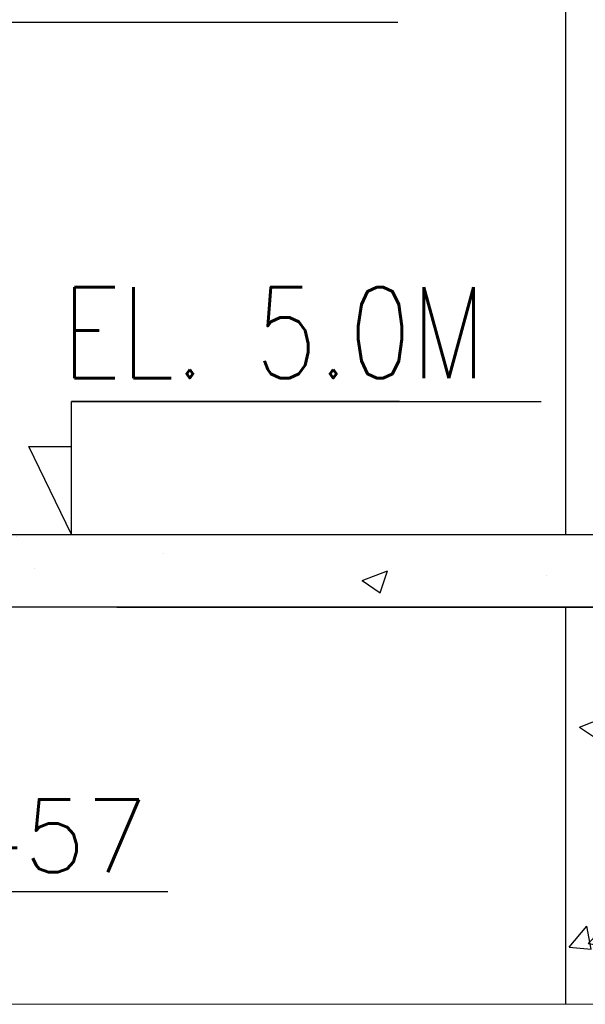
# Model space of a CAD drawing. Header units: inches. Extents: x -341304 to 31571016, y -692717 to 2132253.
# Tile 22 of 256: x 359662 to 364325, y -572509 to -564392. Entities that reach past the tile are written whole.
import ezdxf

# ---------------------------------------------------------------- set-up
doc = ezdxf.new("R2010")
doc.units = ezdxf.units.IN
doc.header["$MEASUREMENT"] = 0
doc.linetypes.add('CENTER', pattern=[2, 1.25, -0.25, 0.25, -0.25])
for name, color, linetype in [('0-CL', 8, 'CENTER'), ('0-CW SUPPLY', 4, 'Continuous'), ('CW PH Elevation', 8, 'Continuous')]:
    doc.layers.add(name, color=color, linetype=linetype)
doc.styles.add('ROMANS', font='romans')
doc.dimstyles.new('User-300', dxfattribs={"dimscale": 400, "dimtxt": 1.5, "dimasz": 1.25, "dimexe": 1, "dimexo": 1, "dimgap": 0.4, "dimtad": 1, "dimdec": 0, "dimlfac": 0.5, "dimzin": 0, "dimdsep": 46, "dimtxsty": 'ROMANS', "dimcen": 1, "dimclrd": 8, "dimclre": 8, "dimclrt": 3, "dimadec": 0, "dimazin": 0, "dimtfac": 1, "dimtdec": 0, "dimtix": 1, "dimtofl": 0, "dimtmove": 0, "dimatfit": 3, "dimfxl": 1, "dimtolj": 1, "dimtzin": 0, "dimarcsym": 0})
doc.dimstyles.new('User600', dxfattribs={"dimscale": 500, "dimtxt": 1.5, "dimasz": 1.25, "dimexe": 1, "dimexo": 1, "dimgap": 0.4, "dimtad": 1, "dimdec": 0, "dimzin": 0, "dimdsep": 46, "dimtxsty": 'ROMANS', "dimcen": 1, "dimclrd": 8, "dimclre": 8, "dimclrt": 3, "dimadec": 0, "dimazin": 0, "dimtfac": 1, "dimtdec": 0, "dimtix": 1, "dimtofl": 0, "dimtmove": 0, "dimatfit": 3, "dimfxl": 1, "dimtolj": 1, "dimtzin": 0, "dimarcsym": 0})

# ---------------------------------------------------------------- blocks, each defined once
blk = doc.blocks.new('*D685')
at = {"layer": '0-CL', "color": 8, "lineweight": -2, "transparency": 16777216}
for p, q in [((-1650535.6, 164480.6), (-1651035.6, 164480.6)), ((-1650035.6, 163711.3), (-1650035.6, 164480.6)), ((-1649121.6, 163711.3), (-1649121.6, 164480.6)), ((-1648621.6, 164480.6), (-1646258.8, 164480.6))]:
    blk.add_line(p, q, dxfattribs=at)
at = {"layer": '0-CL', "color": 8, "transparency": 16777216}
for points in [[(-1650535.6, 164564), (-1650535.6, 164397.3), (-1650035.6, 164480.6)], [(-1648621.6, 164564), (-1648621.6, 164397.3), (-1649121.6, 164480.6)]]:
    blk.add_solid(points, dxfattribs=at)
at = {"layer": 'Defpoints', "color": 0, "transparency": 16777216}
for p in [(-1649121.6, 164480.6), (-1650035.6, 163711.3), (-1649121.6, 163711.3)]:
    blk.add_point(p, dxfattribs=at)
at = {"layer": '0-CL', "color": 3, "transparency": 16777216, "insert": (-1647190.2, 164940.6), "char_height": 600, "attachment_point": 5, "style": 'ROMANS'}
blk.add_mtext('\\A1;457', dxfattribs=at)
blk = doc.blocks.new('Q-Q')
h = blk.add_hatch()
h.set_pattern_fill('AR-CONC', scale=300)
h.set_pattern_definition([(50, (460038.8, 10136.8), (2151.7805, -188.2564), [225, -2475]), (355, (460038.8, 10136.8), (-416.254, 2256.5764), [180, -1980]), (100.45144, (460218.1, 10121), (1735.5265, 2068.32), [191.2206, -2103.4263]), (46.1842, (460038.8, 10736.8), (3201.724, -496.558), [337.5, -3712.5]), (96.63564, (460305.6, 10695.4), (2803.986, 2922.356), [286.831, -3155.1413]), (351.18416, (460038.8, 10736.8), (2803.986, 2922.356), [270, -2970]), (21, (460338.8, 10586.8), (1790.7212, -1207.8567), [225, -2475]), (326, (460338.8, 10586.8), (729.946, 2175.4501), [180, -1980]), (71.45144, (460488, 10486.1), (2520.6671, 967.5935), [191.2206, -2103.4263]), (37.5, (460038.8, 10136.8), (36.47957, 998.68156), [0, -1956, 0, -2010, 0, -1987.5]), (7.5, (460038.8, 10136.8), (789.2086, 1183.23514), [0, -1146, 0, -1911, 0, -757.5]), (327.5, (459369.8, 10136.8), (1601.4673, -67.6646), [0, -750, 0, -2340, 0, -3105]), (317.5, (459069.8, 10136.8), (1749.5585, 300.31495), [0, -975, 0, -1554, 0, -2205])])
h.paths.add_polyline_path([(-1646678.6, 167425), (-1648228.6, 167425), (-1648228.6, 167025), (-1648228.6, 166825), (-1640978.6, 166825), (-1640978.6, 167425)])
h.paths.add_polyline_path([(-1642978.6, 163552), (-1642078.6, 163552), (-1642078.6, 164172.9), (-1641878.6, 164172.9), (-1641878.6, 163552), (-1640978.6, 163551.8), (-1640978.6, 166825), (-1642978.6, 166825)])
at = {"color": 7}
for p, q in [((-1642978.6, 180916.1), (-1642978.6, 167425)), ((-1646678.6, 167425), (-1640978.6, 167425)), ((-1646678.6, 166825), (-1640978.6, 166825)), ((-1642978.6, 166825), (-1642978.6, 163552))]:
    blk.add_line(p, q, dxfattribs=at)
blk.add_lwpolyline([(-1648228.6, 167425), (-1640978.6, 167425), (-1640978.6, 166825), (-1648228.6, 166825)], dxfattribs=at)
at = {"layer": '0-CW SUPPLY', "color": 4, "linetype": 'Continuous', "lineweight": 9, "ltscale": 2500}
blk.add_line((-1641978.6, 163551), (-1650478.6, 163551), dxfattribs=at)
at = {"layer": 'CW PH Elevation', "color": 20}
for p, q in [((-1644349.4, 168520.9), (-1647051.4, 168520.9)), ((-1647051.4, 167425), (-1647051.4, 168520.9)), ((-1647051.4, 168520.9), (-1643179.3, 168520.9)), ((-1647051.4, 167425), (-1647051.4, 168520.9)), ((-1647403.6, 168148.8), (-1647051.4, 168148.8)), ((-1647051.4, 167425), (-1647403.6, 168148.8)), ((-1647403.6, 168148.8), (-1647051.4, 168148.8))]:
    blk.add_line(p, q, dxfattribs=at)
at = {"color": 3, "lineweight": -2, "style": 'ROMANS', "width": 0.8}
blk.add_text('EL. 5.0M', height=750, dxfattribs=at).set_placement((-1647131.2, 168713.3))
at = {"layer": '0-CL'}
dim = blk.add_linear_dim(base=(-1649121.6, 164480.6), p1=(-1650035.6, 163711.3), p2=(-1649121.6, 163711.3), dimstyle='User-300', override={"dimexe": 0, "dimexo": 0}, dxfattribs=at)
dim.commit()
dim.dimension.update_dxf_attribs({"geometry": '*D685', "text_midpoint": (-1647190.2, 164480.6), "dimtype": 128})
at = {"color": 4}
blk.add_leader([(-1650390.7, 169819.4), (-1650390.7, 171648.2), (-1644362.6, 171648.2)], dimstyle='User600', override={"dimgap": 0.4, "dimtad": 0}, dxfattribs=at)

msp = doc.modelspace()

# ---------------------------------------------------------------- block references
at = {"color": 7}
msp.add_blockref('Q-Q', (2007141.3, -736060.4), dxfattribs=at)

doc.saveas('drawing.dxf')
